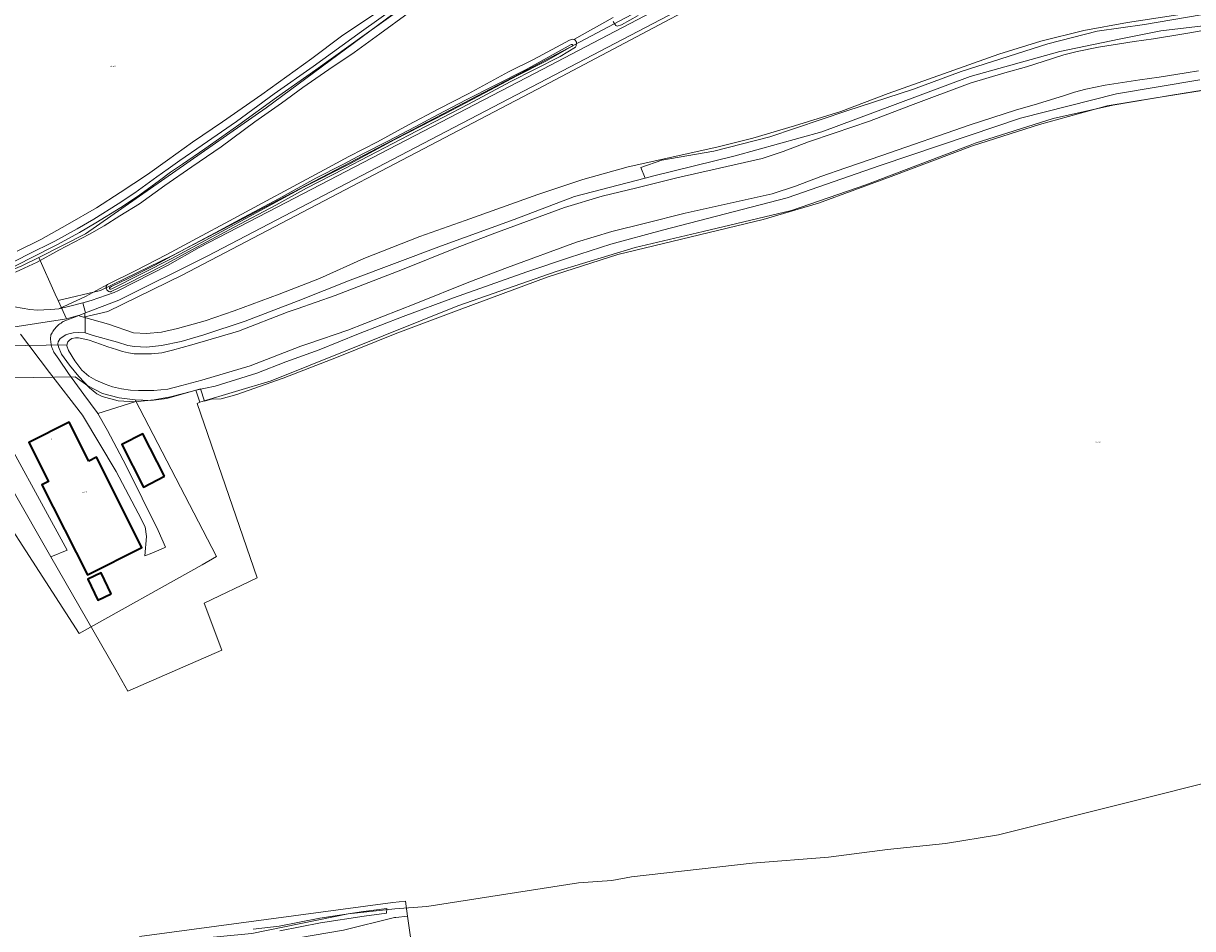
# Model space of a CAD drawing. Header units: metres. Extents: x 250001 to 257773, y 598992 to 609118.
# Tile 202 of 256: x 251741 to 252061, y 601649 to 601896. Entities that reach past the tile are written whole.
import ezdxf
from ezdxf.enums import TextEntityAlignment as Align
from ezdxf.lldxf.tags import DXFTag

# ---------------------------------------------------------------- set-up
doc = ezdxf.new("R2010")
doc.units = ezdxf.units.M
for name, color, linetype, lineweight in [('B-WE-GR-BOS_LOOF-GV', 252, 'Continuous', 13), ('B-WE-GR-BOUWLAND-GV', 252, 'Continuous', 13), ('B-WE-GR-GRAS-GV', 252, 'Continuous', 13), ('B-WE-GR-GROENVOORZIENING-GV', 252, 'Continuous', 18), ('B-WE-KG-GRENS_PERCEEL-G', 150, 'KG-PERCEEL', 18), ('B-WE-KG-GRENS_PERCEEL-S', 150, 'Continuous', 25), ('B-WE-KW-KUNSTWERK_DUIKER-G', 252, 'Continuous', 18), ('B-WE-OG-BEBOUWING-GV', 1, 'Continuous', 35), ('B-WE-OG-BEBOUWING-T18', 7, 'Continuous', 18), ('B-WE-OG-TERREIN_ERF-GV', 7, 'Continuous', 18), ('B-WE-OG-WATER-GV', 252, 'Continuous', 18), ('B-WE-OG-WATER_SLOOT-GV', 252, 'Continuous', 18), ('B-WE-VH-VERHARDING_GESLOTEN-GV', 252, 'Continuous', 18), ('B-WE-VH-VERHARDING_OPEN-GV', 252, 'Continuous', 18), ('X-XX-AL-REFERENTIE-G', 7, 'Continuous', 18)]:
    doc.layers.add(name, color=color, linetype=linetype, lineweight=lineweight)
doc.styles.add('NLCS-ISO', font='NLCS-ISO.ttf')
doc.styles.add('NLCS-ISO-ANNOTATIEF-T18', font='NLCS-ISO.ttf', dxfattribs={"height": 1.8})
doc.styles.get("Standard").update_dxf_attribs({"font": 'NLCS-ISO.ttf'})
tags = doc.linetypes.add('KG-PERCEEL', pattern='A,5.5,-2,["P",Standard,S=1.8,R=0,X=-0.5,Y=-0.9],-2,5.5,-2,[5,NLCS.SHX,S=0.75,R=0,X=0,Y=0],-2', length=19).pattern_tags.tags
tags[6] = DXFTag(74, 10)

# ---------------------------------------------------------------- blocks, each defined once
blk = doc.blocks.new('SKG-PERCEELNUMMER-SO')
at = {"style": 'NLCS-ISO', "oblique": 10, "flags": 1}
blk.add_attdef('GEMEENTECODE', text='', height=1.8, dxfattribs=at).set_placement((0, 2.6), align=Align.MIDDLE_CENTER)
at = {"style": 'NLCS-ISO', "oblique": 10}
blk.add_attdef('SECTIE', text='', height=1.8, dxfattribs=at).set_placement((-0.5, 0), align=Align.MIDDLE_RIGHT)
blk.add_attdef('PERCEELNUMMER', text='', height=1.8, dxfattribs=at).set_placement((0.5, 0), align=Align.MIDDLE_LEFT)
blk = doc.blocks.new('BS2021-132-Xref-KAD-20210617')
at = {"layer": 'B-WE-KG-GRENS_PERCEEL-G', "flags": 128}
for points in [[(252326.776, 602094.654), (252271.384, 602081.944), (252244.444, 602074.631), (252231.07, 602069.147), (252204.098, 602054.85), (252073.137, 601985.897), (252000, 601947.612), (251951.686, 601922.321), (251880.704, 601884.676), (251782.069, 601833.103), (251762.386, 601823.506), (251750.857, 601820.771)], [(251757.801, 601816.252), (251764.418, 601817.822), (251784.768, 601827.744), (251883.543, 601879.39), (251954.497, 601917.02), (252002.783, 601942.296), (252075.92, 601980.581), (252206.893, 602049.541), (252233.621, 602063.709), (252246.377, 602068.939), (252272.832, 602076.12), (252328.164, 602088.816)], [(251757.801, 601816.252), (251764.577, 601814.369), (251771.431, 601811.929), (251774.986, 601811.748), (251779.102, 601812.153), (251783.462, 601813.107), (251791.049, 601815.26), (251798.924, 601817.977), (251811.238, 601822.52), (251822.208, 601826.805), (251834.35, 601832.286), (251849.7, 601838.297), (251862.058, 601842.651), (251881.865, 601849.721), (251894.164, 601853.824), (251906.612, 601857.337), (251930.802, 601862.664), (251940.609, 601865.1), (251952.055, 601868.466), (251964.679, 601872.466), (251977.591, 601877.369), (252007.876, 601888.105), (252019.356, 601891.645), (252031.062, 601894.523), (252043.013, 601896.724), (252056.765, 601898.802), (252066.671, 601900.369), (252076.414, 601902.254), (252089.612, 601905.219), (252100.84, 601908.312), (252111.165, 601911.662), (252121.939, 601915.959), (252135.77, 601921.808), (252146.79, 601927.338), (252157.698, 601933.213), (252179.383, 601945.685), (252193.032, 601952.489), (252203.805, 601957.821)], [(251771.85, 601793.68), (251776.21, 601793.51), (251780.53, 601794.05), (251789.708, 601796.654), (251790.869, 601793.345), (251792.774, 601793.886), (251795.396, 601793.976), (251799.687, 601795.117), (251812.291, 601799.555), (251826.92, 601805.234), (251842.894, 601811.712), (251860.37, 601818.212), (251884.497, 601827.129), (251903.742, 601833.39), (251943.448, 601842.921), (251958.549, 601847.405), (251978.404, 601854.672), (252000.654, 601863.011), (252018.957, 601868.898), (252037.431, 601873.979), (252050.733, 601876.168), (252076.119, 601880.123), (252086.232, 601882.097), (252105.63, 601887.25), (252121.795, 601892.729), (252135.862, 601898.32), (252146.096, 601903.015), (252163.738, 601912.048), (252181.258, 601922.124)], [(251745.529, 601832.563), (251758.28, 601839.02), (251807.642, 601873.464), (251846.877, 601902.393)], [(251666.56, 601798.007), (251670.306, 601795.581), (251693.122, 601803.04), (251705.847, 601808.086), (251711.112, 601811.377), (251719.01, 601817.739), (251726.469, 601823.224), (251733.489, 601827.173), (251740.949, 601830.244), (251745.529, 601832.563)], [(251750.857, 601820.771), (251750.042, 601822.569), (251745.529, 601832.563)], [(251753.107, 601815.811), (251750.857, 601820.771)], [(251700.319, 601775.83), (251701.29, 601778.8), (251701.75, 601781.79), (251703.04, 601785.08), (251704.15, 601787.32), (251705.76, 601789.68), (251715.19, 601802.09), (251720.88, 601808.29), (251722.64, 601809.91), (251727.87, 601812.1), (251730.74, 601812.34), (251752.552, 601815.662), (251753.107, 601815.811)], [(251753.107, 601815.811), (251756.306, 601816.668), (251757.801, 601816.252)], [(251722.89, 601781.942), (251728.679, 601788.454), (251726.855, 601791.889), (251728.95, 601794.76), (251732.6, 601799.57), (251755.47, 601799.99), (251758.97, 601797.46), (251762.99, 601795.41), (251767.51, 601794.24), (251771.85, 601793.68)], [(251722.89, 601781.942), (251756.551, 601729.861), (251790.229, 601748.632), (251794.094, 601750.841), (251771.85, 601793.68)], [(251766.374, 601644.315), (251803.79, 601647.914), (251830.044, 601653.3), (251842.835, 601654.646), (251851.586, 601655.319), (251869.089, 601658.012), (251892.988, 601661.714), (251902.076, 601662.388), (251907.462, 601663.397), (251940.448, 601667.1), (251961.317, 601668.783), (251977.474, 601670.803), (251993.294, 601672.486), (252007.767, 601674.842), (252072.057, 601690.998), (252131.635, 601709.511), (252171.69, 601723.312), (252288.489, 601764.713), (252333.256, 601779.86), (252353.117, 601786.479)]]:
    blk.add_lwpolyline(points, dxfattribs=at)
at = {"layer": 'B-WE-KG-GRENS_PERCEEL-S', "xscale": 0.2, "yscale": 0.2, "zscale": 0.2}
for p, values in [((251765.555, 601884.76), {'PERCEELNUMMER': '462', 'SECTIE': 'M'}), ((252034.734, 601782.059), {'PERCEELNUMMER': '616', 'SECTIE': 'M'}), ((251757.819, 601768.386), {'PERCEELNUMMER': '617', 'SECTIE': 'M'})]:
    blk.add_blockref('SKG-PERCEELNUMMER-SO', p, dxfattribs=at).add_auto_attribs(values)
blk = doc.blocks.new('BS2021-132-Xref-BGT-GRIJS-20210617-aangepast')
at = {"layer": 'B-WE-GR-BOS_LOOF-GV', "flags": 128}
blk.add_lwpolyline([(251753.283, 601752.647), (251731.665, 601792.133), (251735.322, 601796.61), (251735.55, 601799.873), (251735.547, 601802.927), (251734.998, 601801.996), (251726.149, 601791.363), (251725.834, 601791.008), (251727.152, 601788.707), (251727.848, 601787.493), (251748.887, 601750.775)], close=True, dxfattribs=at)
at = {"layer": 'B-WE-GR-BOUWLAND-GV', "flags": 128}
for points in [[(251846.458, 601899.28), (251838.718, 601893.622), (251831.736, 601888.551), (251824.8, 601883.87), (251817.652, 601878.979), (251811.823, 601874.665), (251804.559, 601869.61), (251795.38, 601862.757), (251787.344, 601857.331), (251779.951, 601852.22), (251773.053, 601847.226), (251767.694, 601843.883), (251763.459, 601841.166), (251759.432, 601838.951), (251751.009, 601834.556), (251745.12, 601831.225), (251739.219, 601828.532)], [(251734.622, 601819.79), (251743.067, 601818.299), (251745.207, 601818.198), (251746.94, 601818.296), (251748.674, 601818.378), (251749.924, 601818.428), (251751.048, 601818.544), (251758.325, 601821.92), (251764.311, 601825.166), (251764.71, 601825.394), (251771.865, 601828.869), (251780.503, 601833.39), (251788.858, 601837.812), (251797.65, 601842.558), (251806.574, 601847.4), (251815.086, 601851.92), (251822.359, 601855.831), (251830.218, 601860.141), (251838.051, 601864.142), (251846.529, 601868.755), (251854.83, 601873.113), (251862.858, 601877.251), (251873.889, 601883.224), (251880.697, 601886.637), (251887.024, 601889.97), (251890.563, 601891.876), (251891.252, 601892.205), (251891.776, 601892.12), (251902.47, 601898.086)], [(252082.819, 601881.363), (252055.155, 601876.885), (252039.004, 601874.167), (252022.694, 601870.489), (252001.427, 601863.773), (252000, 601863.231), (251971.524, 601852.42), (251951.216, 601845.384), (251927.071, 601839.627), (251908.522, 601835.31), (251886.935, 601828.754), (251860.071, 601819.319), (251809.061, 601798.851), (251789.577, 601793.045), (251788.782, 601792.659), (251805.186, 601745.033), (251790.766, 601738.154), (251795.529, 601725.322), (251769.893, 601714.115), (251766.587, 601719.885), (251748.887, 601750.775), (251727.848, 601787.493)], [(251773.101, 601647.072), (251842.248, 601656.378), (251845.712, 601656.77), (251846.313, 601652.602), (251850.157, 601625.972)]]:
    blk.add_lwpolyline(points, dxfattribs=at)
at = {"layer": 'B-WE-GR-GRAS-GV', "flags": 128}
for points in [[(251958.906, 601920.339), (251884.491, 601881.355), (251791.6, 601832.882), (251767.394, 601820.882), (251758.325, 601817.418), (251758.089, 601817.347), (251758.197, 601815.258), (251758.203, 601811.991), (251760.396, 601811.247), (251767.033, 601809.381), (251769.919, 601808.464), (251771.682, 601808.209), (251774.967, 601808.099), (251779.065, 601808.468), (251784.455, 601809.598), (251790.638, 601811.462), (251801.896, 601815.165), (251816.434, 601820.703), (251830.658, 601826.369), (251855.547, 601835.723), (251875.394, 601842.902), (251891.909, 601849.207), (251911.243, 601854.223), (251910.051, 601857.119), (251915.825, 601859.168), (251929.98, 601861.589), (251945.252, 601865.5), (251966.298, 601872.578), (251984.551, 601878.538), (251997.588, 601883.38), (252021.263, 601890.951), (252034.707, 601894.358), (252047.689, 601896.232), (252063.148, 601898.839)], [(251739.634, 601834.3), (251746.11, 601837.435), (251753.372, 601841.52), (251761.302, 601846.111), (251767.756, 601850.277), (251775.209, 601855.232), (251780.687, 601859.158), (251787.52, 601864.033), (251795.743, 601869.565), (251806.46, 601877.053), (251820.166, 601886.884), (251828.262, 601892.977), (251837.119, 601898.894)]]:
    blk.add_lwpolyline(points, dxfattribs=at)
at = {"layer": 'B-WE-GR-GROENVOORZIENING-GV', "flags": 128}
for points in [[(252062.793, 601881.028), (252040.002, 601877.221), (252013.815, 601870.577), (252000, 601865.917), (251975.455, 601857.638), (251975.456, 601857.65), (251950.058, 601848.821), (251915.984, 601839.976), (251901.849, 601836.146), (251890.554, 601832.551), (251878.853, 601828.593), (251858.896, 601821.561), (251845.075, 601816.438), (251832.86, 601811.719), (251822.171, 601807.363), (251813.056, 601804.081), (251805.095, 601800.932), (251793.742, 601797.426), (251788.455, 601796.27), (251789.577, 601793.045), (251809.061, 601798.851), (251860.071, 601819.319), (251886.935, 601828.754), (251908.522, 601835.31), (251927.071, 601839.627), (251951.216, 601845.384), (251971.524, 601852.42), (252000, 601863.231), (252001.427, 601863.773), (252022.694, 601870.489), (252039.004, 601874.167), (252055.155, 601876.885), (252082.819, 601881.363)], [(251909.279, 601898.615), (251904.774, 601896.101), (251903.62, 601895.763), (251903.224, 601895.929), (251902.92, 601896.246), (251902.482, 601897.019)], [(251902.47, 601898.086), (251891.776, 601892.12), (251891.992, 601891.974), (251892.225, 601891.772), (251892.315, 601891.616), (251892.422, 601891.365), (251892.459, 601891.073), (251892.369, 601890.36), (251892.179, 601889.953), (251887.995, 601887.458), (251874.333, 601880.512), (251862.918, 601874.414), (251848.962, 601867.1), (251829.007, 601856.767), (251818.652, 601851.471), (251810.293, 601846.812), (251798.938, 601840.858), (251787.711, 601834.826), (251779.522, 601830.376), (251769.676, 601825.342), (251765.351, 601823.216), (251765.216, 601823.197), (251765.081, 601823.194), (251764.946, 601823.208), (251764.813, 601823.237), (251764.685, 601823.281), (251764.562, 601823.341), (251764.448, 601823.414), (251764.343, 601823.5), (251764.249, 601823.598), (251764.167, 601823.706), (251764.098, 601823.823), (251764.043, 601823.947), (251764.004, 601824.077), (251763.98, 601824.211), (251763.972, 601824.347), (251763.98, 601824.482), (251764.003, 601824.616), (251764.043, 601824.746), (251764.097, 601824.87), (251764.165, 601824.988), (251764.247, 601825.096), (251764.311, 601825.166), (251758.325, 601821.92), (251751.048, 601818.544), (251754.39, 601819.3), (251757.622, 601820.16), (251759.899, 601820.766), (251766.187, 601822.966), (251767.375, 601823.491), (251780.719, 601830.349), (251789.398, 601835.26), (251810.726, 601846.311), (251881.13, 601882.913), (251978.523, 601933.918)], [(252063.148, 601898.839), (252047.689, 601896.232), (252034.707, 601894.358), (252021.263, 601890.951), (251997.588, 601883.38), (251984.551, 601878.538), (251966.298, 601872.578), (251945.252, 601865.5), (251929.98, 601861.589), (251915.825, 601859.168), (251910.051, 601857.119), (251911.243, 601854.223), (251913.189, 601854.728), (251935.829, 601860.352), (251959.473, 601866.874), (251973.45, 601872.03), (252000, 601881.941), (252024.546, 601888.831), (252040.73, 601892.21), (252052.145, 601894.413), (252066.756, 601896.202)]]:
    blk.add_lwpolyline(points, dxfattribs=at)
blk.add_lwpolyline([(251758.197, 601815.258), (251758.089, 601817.347), (251754.84, 601816.111), (251753.859, 601815.737), (251752.242, 601815.037), (251751.929, 601814.851), (251751.625, 601814.652), (251751.329, 601814.44), (251751.044, 601814.214), (251750.768, 601813.977), (251750.503, 601813.727), (251750.25, 601813.467), (251750.008, 601813.195), (251749.778, 601812.913), (251749.561, 601812.621), (251749.357, 601812.32), (251749.166, 601812.01), (251748.99, 601811.692), (251748.856, 601811.428), (251748.815, 601811.08), (251748.789, 601810.731), (251748.779, 601810.381), (251748.785, 601810.03), (251748.807, 601809.681), (251748.845, 601809.332), (251748.899, 601808.986), (251748.969, 601808.643), (251749.054, 601808.303), (251749.154, 601807.968), (251749.27, 601807.637), (251749.401, 601807.312), (251749.547, 601806.994), (251749.685, 601806.722), (251751.015, 601804.781), (251753.675, 601800.851), (251757.818, 601795.102), (251761.538, 601790.221), (251761.69, 601789.955), (251771.765, 601793.138), (251767.255, 601793.371), (251762.848, 601794.6), (251761.445, 601795.275), (251759.374, 601796.972), (251756.527, 601800.067), (251753.913, 601803.175), (251751.788, 601806.131), (251750.919, 601808.175), (251750.752, 601808.974), (251750.823, 601809.533), (251751.386, 601810.406), (251752.94, 601811.439), (251753.797, 601811.729), (251754.97, 601811.994), (251756.501, 601812.052), (251758.203, 601811.991)], close=True, dxfattribs=at)
at = {"layer": 'B-WE-KW-KUNSTWERK_DUIKER-G', "flags": 128}
blk.add_lwpolyline([(251736.283, 601808.388), (251753.259, 601808.713)], dxfattribs=at)
at = {"layer": 'B-WE-OG-BEBOUWING-GV', "flags": 128}
for points in [[(251759.221, 601776.939), (251753.863, 601787.61), (251742.79, 601782.05), (251748.196, 601771.385), (251746.367, 601770.457), (251758.853, 601745.824), (251773.74, 601753.37), (251761.364, 601778.016)], [(251779.935, 601772.822), (251774.009, 601784.424), (251768.207, 601781.461), (251774.133, 601769.859)], [(251765.343, 601740.672), (251762.602, 601746.411), (251758.933, 601744.659), (251761.674, 601738.92)]]:
    blk.add_lwpolyline(points, close=True, dxfattribs=at)
at = {"layer": 'B-WE-OG-TERREIN_ERF-GV', "flags": 128}
blk.add_lwpolyline([(251731.665, 601792.133), (251753.283, 601752.647), (251748.887, 601750.775), (251766.587, 601719.885), (251769.893, 601714.115), (251795.529, 601725.322), (251790.766, 601738.154), (251805.186, 601745.033), (251788.782, 601792.659), (251789.577, 601793.045), (251788.455, 601796.27), (251787.161, 601795.987), (251781.525, 601794.473), (251777.053, 601793.681), (251771.765, 601793.138), (251761.69, 601789.955), (251764.36, 601785.288), (251769.426, 601775.602), (251778.183, 601757.978), (251780.183, 601753.461), (251779.583, 601753.164), (251776.427, 601751.775), (251774.561, 601751.071), (251775.026, 601756.341), (251774.573, 601758.948), (251772.73, 601762.713), (251766.688, 601774.067), (251757.46, 601789.463), (251748.516, 601801.154), (251740.563, 601811.622)], dxfattribs=at)
for points in [[(251746.367, 601770.457), (251748.196, 601771.385), (251742.79, 601782.05), (251753.863, 601787.61), (251759.221, 601776.939), (251761.364, 601778.016), (251773.74, 601753.37), (251758.853, 601745.824)], [(251779.935, 601772.822), (251774.133, 601769.859), (251768.207, 601781.461), (251774.009, 601784.424)], [(251762.602, 601746.411), (251765.343, 601740.672), (251761.674, 601738.92), (251758.933, 601744.659)], [(251850.157, 601625.972), (251846.313, 601652.602), (251843.079, 601652.266), (251842.742, 601652.231), (251828.764, 601648.769), (251812.258, 601646.012), (251799.274, 601644.567), (251781.987, 601643.361), (251767.527, 601641.712), (251769.443, 601619.253), (251769.536, 601618.166), (251772.398, 601597.163), (251785.816, 601598.521), (251810.324, 601600.425), (251829.179, 601603.918), (251833.601, 601605.686), (251840.917, 601607.326), (251849.624, 601608.73), (251852.06, 601609.123)]]:
    blk.add_lwpolyline(points, close=True, dxfattribs=at)
at = {"layer": 'B-WE-OG-WATER-GV', "flags": 128}
for points in [[(252067.518, 601895.279), (252060.568, 601893.991), (252057.334, 601893.428), (252050.082, 601892.283), (252044.799, 601891.558), (252035.055, 601890.016), (252029.297, 601888.832), (252025.586, 601887.922), (252022.513, 601886.877), (252015.399, 601884.652), (252009.467, 601882.941), (252000, 601880.164), (251983.696, 601874.051), (251972.499, 601869.774), (251962.836, 601866.511), (251955.822, 601864.116), (251948.901, 601861.467), (251943.229, 601859.549), (251919.864, 601854.347), (251908.938, 601851.618), (251899.478, 601849.336), (251889.232, 601846.198), (251870.11, 601839.172), (251859.428, 601835.078), (251844.897, 601829.27), (251826.508, 601822.126), (251816.11, 601818.552), (251813.655, 601817.672), (251800.08, 601812.427), (251787.341, 601808.664), (251782.121, 601807.235), (251779.131, 601806.477), (251776.381, 601806.237), (251774.77, 601806.193), (251773.026, 601806.205), (251771.574, 601806.252), (251770.104, 601806.503), (251768.427, 601806.898), (251766.746, 601807.453), (251764.447, 601808.159), (251762.411, 601808.913), (251759.359, 601809.956), (251757.285, 601810.463), (251756.375, 601810.595), (251755.605, 601810.577), (251754.547, 601810.397), (251753.907, 601809.971), (251753.474, 601809.481), (251753.299, 601808.929), (251753.208, 601808.43), (251753.65, 601807.14), (251755.395, 601804.34), (251757.272, 601801.783), (251759.251, 601800.156), (251761.142, 601799.061), (251763.71, 601797.925), (251765.708, 601797.264), (251768.115, 601796.698), (251770.565, 601796.279), (251772.83, 601796.206), (251774.871, 601796.192), (251776.954, 601796.249), (251780.806, 601796.586), (251784.67, 601797.565), (251790.078, 601799.045), (251803.303, 601802.953), (251817.145, 601808.299), (251819.361, 601809.095), (251829.945, 601812.733), (251848.564, 601819.966), (251863.074, 601825.766), (251873.624, 601829.809), (251892.423, 601836.717), (251902.117, 601839.686), (251911.322, 601841.906), (251922.163, 601844.613), (251945.924, 601849.905), (251952.291, 601852.057), (251959.227, 601854.712), (251966.051, 601857.042), (251975.884, 601860.363), (252000, 601868.743), (252012.428, 601872.763), (252018.45, 601874.5), (252025.801, 601876.799), (252028.561, 601877.737), (252031.629, 601878.49), (252036.952, 601879.585), (252046.347, 601881.071), (252051.629, 601881.796), (252059.071, 601882.971), (252062.443, 601883.558)], [(251843.874, 601901.451), (251833.768, 601894.25), (251820.549, 601884.743), (251809.839, 601877.211), (251799.536, 601869.731), (251790.215, 601863.252), (251784.126, 601859.014), (251780.861, 601856.789), (251777.819, 601854.567), (251771.811, 601850.188), (251767.279, 601847.228), (251760.557, 601843.026), (251756.082, 601840.415), (251749.962, 601837.03), (251742.597, 601833.338), (251737.287, 601830.616)], [(251737.815, 601829.539), (251743.14, 601832.268), (251750.521, 601835.968), (251756.675, 601839.371), (251761.177, 601841.999), (251767.926, 601846.217), (251772.493, 601849.2), (251778.526, 601853.598), (251781.553, 601855.808), (251784.806, 601858.026), (251790.9, 601862.267), (251800.231, 601868.753), (251810.537, 601876.235), (251821.244, 601883.765), (251834.467, 601893.274), (251844.57, 601900.474)], [(251811.418, 601648.655), (251822.547, 601650.779), (251834.46, 601652.644), (251840.549, 601653.42), (251840.648, 601654.743), (251834.277, 601653.931), (251822.324, 601652.06), (251811.214, 601649.94), (251804.135, 601649.042)]]:
    blk.add_lwpolyline(points, dxfattribs=at)
blk.add_lwpolyline([(251891.23, 601890.727), (251891.165, 601890.731), (251891.102, 601890.719), (251891.043, 601890.692), (251878.723, 601883.866), (251870.255, 601879.577), (251862.343, 601875.567), (251854.707, 601871.609), (251848.356, 601868.276), (251840.902, 601864.313), (251834.291, 601860.912), (251828.652, 601857.987), (251821.203, 601854.183), (251811.232, 601848.648), (251801.451, 601843.497), (251794.946, 601839.948), (251786.921, 601835.651), (251777.221, 601830.422), (251769.769, 601826.736), (251765.436, 601824.618), (251765.163, 601824.423), (251765.127, 601824.424), (251765.061, 601824.412), (251765.001, 601824.385), (251764.948, 601824.345), (251764.907, 601824.293), (251764.88, 601824.233), (251764.867, 601824.168), (251764.87, 601824.102), (251764.889, 601824.039), (251764.923, 601823.982), (251764.97, 601823.935), (251765.026, 601823.9), (251765.089, 601823.88), (251765.155, 601823.875), (251765.22, 601823.886), (251765.471, 601823.978), (251781.898, 601832.302), (251795.528, 601839.689), (251817.896, 601851.727), (251830.336, 601858.017), (251842.871, 601864.737), (251856.679, 601871.843), (251865.864, 601876.714), (251876.381, 601882.219), (251884.056, 601886.217), (251891.312, 601890.239), (251891.359, 601890.273), (251891.401, 601890.322), (251891.43, 601890.38), (251891.444, 601890.444), (251891.442, 601890.508), (251891.424, 601890.571), (251891.392, 601890.627), (251891.347, 601890.674), (251891.292, 601890.708)], close=True, dxfattribs=at)
at = {"layer": 'B-WE-OG-WATER_SLOOT-GV', "flags": 128}
for points in [[(251902.482, 601897.019), (251902.92, 601896.246), (251903.224, 601895.929), (251903.62, 601895.763), (251904.774, 601896.101), (251909.279, 601898.615)], [(252066.756, 601896.202), (252052.145, 601894.413), (252040.73, 601892.21), (252024.546, 601888.831), (252000, 601881.941), (251973.45, 601872.03), (251959.473, 601866.874), (251935.829, 601860.352), (251913.189, 601854.728), (251911.243, 601854.223), (251891.909, 601849.207), (251875.394, 601842.902), (251855.547, 601835.723), (251830.658, 601826.369), (251816.434, 601820.703), (251801.896, 601815.165), (251790.638, 601811.462), (251784.455, 601809.598), (251779.065, 601808.468), (251774.967, 601808.099), (251771.682, 601808.209), (251769.919, 601808.464), (251767.033, 601809.381), (251760.396, 601811.247), (251758.203, 601811.991), (251756.501, 601812.052), (251754.97, 601811.994), (251753.797, 601811.729), (251752.94, 601811.439), (251751.386, 601810.406), (251750.823, 601809.533), (251750.752, 601808.974), (251750.919, 601808.175), (251751.788, 601806.131), (251753.913, 601803.175), (251756.527, 601800.067), (251759.374, 601796.972), (251761.445, 601795.275), (251762.848, 601794.6), (251767.255, 601793.371), (251771.765, 601793.138), (251777.053, 601793.681), (251781.525, 601794.473), (251787.161, 601795.987), (251788.455, 601796.27), (251793.742, 601797.426), (251805.095, 601800.932), (251813.056, 601804.081), (251822.171, 601807.363), (251832.86, 601811.719), (251845.075, 601816.438), (251858.896, 601821.561), (251878.853, 601828.593), (251890.554, 601832.551), (251901.849, 601836.146), (251915.984, 601839.976), (251950.058, 601848.821), (251975.456, 601857.65), (251975.455, 601857.638), (252000, 601865.917), (252013.815, 601870.577), (252040.002, 601877.221), (252062.793, 601881.028)], [(252062.443, 601883.558), (252059.071, 601882.971), (252051.629, 601881.796), (252046.347, 601881.071), (252036.952, 601879.585), (252031.629, 601878.49), (252028.561, 601877.737), (252025.801, 601876.799), (252018.45, 601874.5), (252012.428, 601872.763), (252000, 601868.743), (251975.884, 601860.363), (251966.051, 601857.042), (251959.227, 601854.712), (251952.291, 601852.057), (251945.924, 601849.905), (251922.163, 601844.613), (251911.322, 601841.906), (251902.117, 601839.686), (251892.423, 601836.717), (251873.624, 601829.809), (251863.074, 601825.766), (251848.564, 601819.966), (251829.945, 601812.733), (251819.361, 601809.095), (251817.145, 601808.299), (251803.303, 601802.953), (251790.078, 601799.045), (251784.67, 601797.565), (251780.806, 601796.586), (251776.954, 601796.249), (251774.871, 601796.192), (251772.83, 601796.206), (251770.565, 601796.279), (251768.115, 601796.698), (251765.708, 601797.264), (251763.71, 601797.925), (251761.142, 601799.061), (251759.251, 601800.156), (251757.272, 601801.783), (251755.395, 601804.34), (251753.65, 601807.14), (251753.208, 601808.43), (251753.299, 601808.929), (251753.474, 601809.481), (251753.907, 601809.971), (251754.547, 601810.397), (251755.605, 601810.577), (251756.375, 601810.595), (251757.285, 601810.463), (251759.359, 601809.956), (251762.411, 601808.913), (251764.447, 601808.159), (251766.746, 601807.453), (251768.427, 601806.898), (251770.104, 601806.503), (251771.574, 601806.252), (251773.026, 601806.205), (251774.77, 601806.193), (251776.381, 601806.237), (251779.131, 601806.477), (251782.121, 601807.235), (251787.341, 601808.664), (251800.08, 601812.427), (251813.655, 601817.672), (251816.11, 601818.552), (251826.508, 601822.126), (251844.897, 601829.27), (251859.428, 601835.078), (251870.11, 601839.172), (251889.232, 601846.198), (251899.478, 601849.336), (251908.938, 601851.618), (251919.864, 601854.347), (251943.229, 601859.549), (251948.901, 601861.467), (251955.822, 601864.116), (251962.836, 601866.511), (251972.499, 601869.774), (251983.696, 601874.051), (252000, 601880.164), (252009.467, 601882.941), (252015.399, 601884.652), (252022.513, 601886.877), (252025.586, 601887.922), (252029.297, 601888.832), (252035.055, 601890.016), (252044.799, 601891.558), (252050.082, 601892.283), (252057.334, 601893.428), (252060.568, 601893.991), (252067.518, 601895.279)], [(251739.219, 601828.532), (251745.12, 601831.225), (251751.009, 601834.556), (251759.432, 601838.951), (251763.459, 601841.166), (251767.694, 601843.883), (251773.053, 601847.226), (251779.951, 601852.22), (251787.344, 601857.331), (251795.38, 601862.757), (251804.559, 601869.61), (251811.823, 601874.665), (251817.652, 601878.979), (251824.8, 601883.87), (251831.736, 601888.551), (251838.718, 601893.622), (251846.458, 601899.28)], [(251844.57, 601900.474), (251834.467, 601893.274), (251821.244, 601883.765), (251810.537, 601876.235), (251800.231, 601868.753), (251790.9, 601862.267), (251784.806, 601858.026), (251781.553, 601855.808), (251778.526, 601853.598), (251772.493, 601849.2), (251767.926, 601846.217), (251761.177, 601841.999), (251756.675, 601839.371), (251750.521, 601835.968), (251743.14, 601832.268), (251737.815, 601829.539)], [(251737.287, 601830.616), (251742.597, 601833.338), (251749.962, 601837.03), (251756.082, 601840.415), (251760.557, 601843.026), (251767.279, 601847.228), (251771.811, 601850.188), (251777.819, 601854.567), (251780.861, 601856.789), (251784.126, 601859.014), (251790.215, 601863.252), (251799.536, 601869.731), (251809.839, 601877.211), (251820.549, 601884.743), (251833.768, 601894.25), (251843.874, 601901.451)], [(251837.119, 601898.894), (251828.262, 601892.977), (251820.166, 601886.884), (251806.46, 601877.053), (251795.743, 601869.565), (251787.52, 601864.033), (251780.687, 601859.158), (251775.209, 601855.232), (251767.756, 601850.277), (251761.302, 601846.111), (251753.372, 601841.52), (251746.11, 601837.435), (251739.634, 601834.3)], [(251828.764, 601648.769), (251842.742, 601652.231), (251843.079, 601652.266), (251846.313, 601652.602), (251845.712, 601656.77), (251842.248, 601656.378), (251773.101, 601647.072)], [(251804.135, 601649.042), (251811.214, 601649.94), (251822.324, 601652.06), (251834.277, 601653.931), (251840.648, 601654.743), (251840.549, 601653.42), (251834.46, 601652.644), (251822.547, 601650.779), (251811.418, 601648.655)]]:
    blk.add_lwpolyline(points, dxfattribs=at)
for points in [[(251891.776, 601892.12), (251891.252, 601892.205), (251890.563, 601891.876), (251887.024, 601889.97), (251880.697, 601886.637), (251873.889, 601883.224), (251862.858, 601877.251), (251854.83, 601873.113), (251846.529, 601868.755), (251838.051, 601864.142), (251830.218, 601860.141), (251822.359, 601855.831), (251815.086, 601851.92), (251806.574, 601847.4), (251797.65, 601842.558), (251788.858, 601837.812), (251780.503, 601833.39), (251771.865, 601828.869), (251764.71, 601825.394), (251764.311, 601825.166), (251764.247, 601825.096), (251764.165, 601824.988), (251764.097, 601824.87), (251764.043, 601824.746), (251764.003, 601824.616), (251763.98, 601824.482), (251763.972, 601824.347), (251763.98, 601824.211), (251764.004, 601824.077), (251764.043, 601823.947), (251764.098, 601823.823), (251764.167, 601823.706), (251764.249, 601823.598), (251764.343, 601823.5), (251764.448, 601823.414), (251764.562, 601823.341), (251764.685, 601823.281), (251764.813, 601823.237), (251764.946, 601823.208), (251765.081, 601823.194), (251765.216, 601823.197), (251765.351, 601823.216), (251769.676, 601825.342), (251779.522, 601830.376), (251787.711, 601834.826), (251798.938, 601840.858), (251810.293, 601846.812), (251818.652, 601851.471), (251829.007, 601856.767), (251848.962, 601867.1), (251862.918, 601874.414), (251874.333, 601880.512), (251887.995, 601887.458), (251892.179, 601889.953), (251892.369, 601890.36), (251892.459, 601891.073), (251892.422, 601891.365), (251892.315, 601891.616), (251892.225, 601891.772), (251891.992, 601891.974)], [(251891.102, 601890.719), (251891.165, 601890.731), (251891.23, 601890.727), (251891.292, 601890.708), (251891.347, 601890.674), (251891.392, 601890.627), (251891.424, 601890.571), (251891.442, 601890.508), (251891.444, 601890.444), (251891.43, 601890.38), (251891.401, 601890.322), (251891.359, 601890.273), (251891.312, 601890.239), (251884.056, 601886.217), (251876.381, 601882.219), (251865.864, 601876.714), (251856.679, 601871.843), (251842.871, 601864.737), (251830.336, 601858.017), (251817.896, 601851.727), (251795.528, 601839.689), (251781.898, 601832.302), (251765.471, 601823.978), (251765.22, 601823.886), (251765.155, 601823.875), (251765.089, 601823.88), (251765.026, 601823.9), (251764.97, 601823.935), (251764.923, 601823.982), (251764.889, 601824.039), (251764.87, 601824.102), (251764.867, 601824.168), (251764.88, 601824.233), (251764.907, 601824.293), (251764.948, 601824.345), (251765.001, 601824.385), (251765.061, 601824.412), (251765.127, 601824.424), (251765.163, 601824.423), (251765.436, 601824.618), (251769.769, 601826.736), (251777.221, 601830.422), (251786.921, 601835.651), (251794.946, 601839.948), (251801.451, 601843.497), (251811.232, 601848.648), (251821.203, 601854.183), (251828.652, 601857.987), (251834.291, 601860.912), (251840.902, 601864.313), (251848.356, 601868.276), (251854.707, 601871.609), (251862.343, 601875.567), (251870.255, 601879.577), (251878.723, 601883.866), (251891.043, 601890.692)]]:
    blk.add_lwpolyline(points, close=True, dxfattribs=at)
at = {"layer": 'B-WE-VH-VERHARDING_GESLOTEN-GV', "flags": 128}
blk.add_lwpolyline([(252075.978, 601984.773), (252000, 601945.125), (251978.523, 601933.918), (251881.13, 601882.913), (251810.726, 601846.311), (251789.398, 601835.26), (251780.719, 601830.349), (251767.375, 601823.491), (251766.187, 601822.966), (251759.899, 601820.766), (251757.622, 601820.16), (251758.325, 601817.418), (251767.394, 601820.882), (251791.6, 601832.882), (251884.491, 601881.355), (251958.906, 601920.339), (251977.022, 601929.912), (251977.023, 601929.926), (252000, 601941.913), (252082.55, 601984.978)], dxfattribs=at)
at = {"layer": 'B-WE-VH-VERHARDING_OPEN-GV', "flags": 128}
blk.add_lwpolyline([(251740.563, 601811.622), (251748.516, 601801.154), (251757.46, 601789.463), (251766.688, 601774.067), (251772.73, 601762.713), (251774.573, 601758.948), (251775.026, 601756.341), (251774.561, 601751.071), (251776.427, 601751.775), (251779.583, 601753.164), (251780.183, 601753.461), (251778.183, 601757.978), (251769.426, 601775.602), (251764.36, 601785.288), (251761.69, 601789.955), (251761.538, 601790.221), (251757.818, 601795.102), (251753.675, 601800.851), (251751.015, 601804.781), (251749.685, 601806.722), (251749.547, 601806.994), (251749.401, 601807.312), (251749.27, 601807.637), (251749.154, 601807.968), (251749.054, 601808.303), (251748.969, 601808.643), (251748.899, 601808.986), (251748.845, 601809.332), (251748.807, 601809.681), (251748.785, 601810.03), (251748.779, 601810.381), (251748.789, 601810.731), (251748.815, 601811.08), (251748.856, 601811.428), (251748.99, 601811.692), (251749.166, 601812.01), (251749.357, 601812.32), (251749.561, 601812.621), (251749.778, 601812.913), (251750.008, 601813.195), (251750.25, 601813.467), (251750.503, 601813.727), (251750.768, 601813.977), (251751.044, 601814.214), (251751.329, 601814.44), (251751.625, 601814.652), (251751.929, 601814.851), (251752.242, 601815.037), (251753.859, 601815.737), (251754.84, 601816.111), (251758.089, 601817.347), (251758.325, 601817.418), (251757.622, 601820.16), (251754.39, 601819.3), (251751.048, 601818.544), (251749.924, 601818.428), (251748.674, 601818.378), (251746.94, 601818.296), (251745.207, 601818.198), (251743.067, 601818.299), (251734.622, 601819.79)], dxfattribs=at)
at = {"layer": 'B-WE-OG-BEBOUWING-T18', "style": 'NLCS-ISO-ANNOTATIEF-T18'}
blk.add_text('4', height=0.36, rotation=26.9, dxfattribs=at).set_placement((251749, 601783), align=Align.MIDDLE)

msp = doc.modelspace()

# ---------------------------------------------------------------- block references
at = {"layer": 'X-XX-AL-REFERENTIE-G'}
for name in ['BS2021-132-Xref-BGT-GRIJS-20210617-aangepast', 'BS2021-132-Xref-KAD-20210617']:
    msp.add_blockref(name, (0, 0), dxfattribs=at)

doc.saveas('drawing.dxf')
